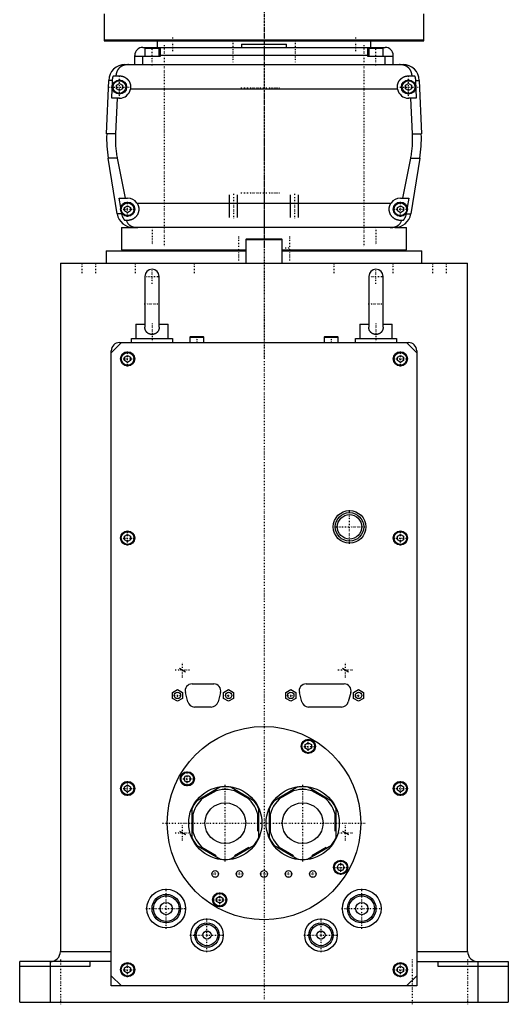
# Model space of a CAD drawing. Extents: x -120 to 120, y -1 to 1168.
# Tile 1 of 2: x -120 to 120, y -1 to 483. Entities that reach past the tile are written whole.
import ezdxf

# ---------------------------------------------------------------- set-up
doc = ezdxf.new("R2010")
doc.units = 0
doc.linetypes.add('CENTER', pattern=[1.5, 0.45, -0.5, 0.05, -0.5])
for name, color, linetype in [('AM_0', 7, 'CONTINUOUS'), ('AM_10', 7, 'CONTINUOUS'), ('AM_7', 7, 'CENTER')]:
    doc.layers.add(name, color=color, linetype=linetype)

msp = doc.modelspace()

# ---------------------------------------------------------------- linework, layer by layer
at = {"layer": 'AM_0', "color": 7, "linetype": 'CONTINUOUS'}
for p, q in [((-78.5, 485.5), (-78.5, 472.2)), ((78.5, 472.2), (78.5, 485.5)), ((-78.5, 472.7), (78.5, 472.7)), ((-78.5, 472.2), (78.5, 472.2)), ((-52.5, 472.2), (-52.5, 469)), ((-11, 470.5), (-11, 469)), ((-11, 470.5), (11, 470.5)), ((11, 469), (11, 470.5)), ((52.5, 469), (52.5, 472.2)), ((-63.5, 460.5), (-63.5, 465)), ((-51, 464.5), (-63.5, 464.5)), ((-59.5, 469), (59.5, 469)), ((-59.5, 460.5), (-59.5, 464.5)), ((-58.5, 468.5), (-58.5, 464.5)), ((-51.5, 468.5), (-58.5, 468.5)), ((-55, 469), (-55, 468.5)), ((-51.5, 464.5), (-51.5, 468.5)), ((-51, 469), (-51, 464.5)), ((51, 465), (-51, 465)), ((51, 464.5), (51, 469)), ((63.5, 464.5), (51, 464.5)), ((51.5, 468.5), (51.5, 464.5)), ((58.5, 468.5), (51.5, 468.5)), ((55, 469), (55, 468.5)), ((58.5, 464.5), (58.5, 468.5)), ((59.5, 460.5), (59.5, 464.5)), ((63.5, 460.5), (63.5, 465)), ((-68.3, 460.5), (68.3, 460.5)), ((-73.97, 455), (-71, 455)), ((71, 455), (73.97, 455)), ((-77.28, 426.46), (-76.29, 452.8)), ((-74.4, 452.8), (-76.29, 452.8)), ((-74.75, 444), (-74.4, 452.8)), ((-72.5, 450.37), (-71, 451.23)), ((-72.5, 448.63), (-72.5, 450.37)), ((-71, 451.23), (-69.5, 450.37)), ((-69.5, 450.37), (-69.5, 448.63)), ((69.5, 450.37), (71, 451.23)), ((69.5, 448.63), (69.5, 450.37)), ((71, 451.23), (72.5, 450.37)), ((72.5, 450.37), (72.5, 448.63)), ((74.4, 452.8), (76.29, 452.8)), ((74.4, 452.8), (74.75, 444)), ((76.29, 452.8), (77.28, 426.46)), ((-71, 447.77), (-72.5, 448.63)), ((-69.5, 448.63), (-71, 447.77)), ((65.59, 448.5), (-65.59, 448.5)), ((71, 447.77), (69.5, 448.63)), ((72.5, 448.63), (71, 447.77)), ((-71, 444), (-74.75, 444)), ((-72.2, 444), (-72.97, 426.46)), ((74.75, 444), (71, 444)), ((72.97, 426.46), (72.2, 444)), ((-72.97, 426.46), (-77.28, 426.46)), ((72.97, 426.46), (77.28, 426.46)), ((-72.1, 387.22), (-76.54, 414.6)), ((-72.1, 414.6), (-76.54, 414.6)), ((-72.1, 414.6), (-68.19, 395)), ((68.19, 395), (72.1, 414.6)), ((72.1, 414.6), (76.54, 414.6)), ((76.54, 414.6), (72.1, 387.22)), ((-70.39, 390.38), (-71.21, 395)), ((-71.21, 395), (-67, 395)), ((-62.39, 392.5), (62.39, 392.5)), ((67, 395), (71.21, 395)), ((71.21, 395), (70.39, 390.38)), ((-69.82, 387.22), (-72.1, 387.22)), ((-69.82, 387.22), (-69.87, 387.5)), ((-68.5, 390.37), (-67, 391.23)), ((-68.5, 388.63), (-68.5, 390.37)), ((-67, 387.77), (-68.5, 388.63)), ((-67, 391.23), (-65.5, 390.37)), ((-65.5, 388.63), (-67, 387.77)), ((-65.5, 390.37), (-65.5, 388.63)), ((65.5, 390.37), (67, 391.23)), ((65.5, 388.63), (65.5, 390.37)), ((67, 387.77), (65.5, 388.63)), ((67, 391.23), (68.5, 390.37)), ((68.5, 388.63), (67, 387.77)), ((68.5, 390.37), (68.5, 388.63)), ((69.87, 387.5), (69.82, 387.22)), ((69.82, 387.22), (72.1, 387.22)), ((-67, 384), (-68.39, 384)), ((68.39, 384), (67, 384)), ((-70, 380.5), (-70, 369.5)), ((-70, 380.5), (-61.92, 380.5)), ((64.2, 380.5), (-64.2, 380.5)), ((64.2, 380.5), (70, 380.5)), ((70, 369.5), (70, 380.5)), ((-8.6, 375), (-9, 374.6)), ((-9, 374.6), (-9, 363)), ((-9, 374.6), (9, 374.6)), ((-8.6, 375), (8.6, 375)), ((9, 374.6), (8.6, 375)), ((9, 363), (9, 374.6)), ((-77.5, 369), (-77.5, 363)), ((-77.5, 369), (-9.01, 369)), ((-70, 369.5), (-9.01, 369.5)), ((-55, 369.5), (-55, 369)), ((9.01, 369.5), (70, 369.5)), ((9.01, 369), (77.5, 369)), ((55, 369), (55, 369.5)), ((77.5, 363), (77.5, 369)), ((-100, 363), (-100, 25)), ((-100, 363), (100, 363)), ((100, 25), (100, 363)), ((-58.5, 356.5), (-58.5, 331.58)), ((-51.5, 331.58), (-51.5, 356.5)), ((51.5, 356.5), (51.5, 331.58)), ((58.5, 331.58), (58.5, 356.5)), ((-63, 333), (-63, 326)), ((-63, 333), (-58.5, 333)), ((-51.5, 333), (-47, 333)), ((-47, 326), (-47, 333)), ((47, 333), (47, 326)), ((47, 333), (51.5, 333)), ((58.5, 333), (63, 333)), ((63, 326), (63, 333)), ((-65, 324), (-65, 326)), ((-65, 326), (-45, 326)), ((-45, 326), (-45, 324)), ((-36.1, 327), (-36.5, 326.6)), ((-36.5, 326.6), (-36.5, 324)), ((-36.5, 326.6), (-29.5, 326.6)), ((-36.1, 327), (-29.9, 327)), ((-29.5, 326.6), (-29.9, 327)), ((-29.5, 324), (-29.5, 326.6)), ((29.9, 327), (29.5, 326.6)), ((29.5, 326.6), (29.5, 324)), ((29.5, 326.6), (36.5, 326.6)), ((29.9, 327), (36.1, 327)), ((36.5, 326.6), (36.1, 327)), ((36.5, 324), (36.5, 326.6)), ((45, 324), (45, 326)), ((45, 326), (65, 326)), ((65, 326), (65, 324)), ((-70, 324), (-75, 319)), ((-75, 8), (-75, 320)), ((-71, 324), (71, 324)), ((75, 319), (70, 324)), ((75, 320), (75, 8)), ((-68.5, 316.87), (-67, 317.73)), ((-68.5, 315.13), (-68.5, 316.87)), ((-67, 314.27), (-68.5, 315.13)), ((-67, 317.73), (-65.5, 316.87)), ((-65.5, 315.13), (-67, 314.27)), ((-65.5, 316.87), (-65.5, 315.13)), ((65.5, 316.87), (67, 317.73)), ((65.5, 315.13), (65.5, 316.87)), ((67, 314.27), (65.5, 315.13)), ((67, 317.73), (68.5, 316.87)), ((68.5, 315.13), (67, 314.27)), ((68.5, 316.87), (68.5, 315.13)), ((-68.5, 228.87), (-67, 229.73)), ((-68.5, 227.13), (-68.5, 228.87)), ((-67, 229.73), (-65.5, 228.87)), ((-65.5, 228.87), (-65.5, 227.13)), ((65.5, 228.87), (67, 229.73)), ((65.5, 227.13), (65.5, 228.87)), ((67, 229.73), (68.5, 228.87)), ((68.5, 228.87), (68.5, 227.13)), ((-67, 226.27), (-68.5, 227.13)), ((-65.5, 227.13), (-67, 226.27)), ((67, 226.27), (65.5, 227.13)), ((68.5, 227.13), (67, 226.27)), ((-35.34, 156.4), (-24.66, 156.4)), ((20.66, 156.4), (39.34, 156.4)), ((-45, 152.14), (-42.5, 153.59)), ((-45, 149.26), (-45, 152.14)), ((-42.5, 153.59), (-40, 152.14)), ((-40, 152.14), (-40, 149.26)), ((-37.42, 147.53), (-38.63, 152.13)), ((-21.37, 152.13), (-22.58, 147.53)), ((-19.9, 152.14), (-17.4, 153.59)), ((-19.9, 149.26), (-19.9, 152.14)), ((-17.4, 153.59), (-14.9, 152.14)), ((-14.9, 152.14), (-14.9, 149.26)), ((10.65, 152.14), (13.15, 153.59)), ((10.65, 149.26), (10.65, 152.14)), ((13.15, 153.59), (15.65, 152.14)), ((15.65, 152.14), (15.65, 149.26)), ((18.58, 147.53), (17.37, 152.13)), ((42.63, 152.13), (41.42, 147.53)), ((43.95, 152.14), (46.45, 153.59)), ((43.95, 149.26), (43.95, 152.14)), ((46.45, 153.59), (48.95, 152.14)), ((48.95, 152.14), (48.95, 149.26)), ((-42.5, 147.81), (-45, 149.26)), ((-40, 149.26), (-42.5, 147.81)), ((-17.4, 147.81), (-19.9, 149.26)), ((-14.9, 149.26), (-17.4, 147.81)), ((13.15, 147.81), (10.65, 149.26)), ((15.65, 149.26), (13.15, 147.81)), ((46.45, 147.81), (43.95, 149.26)), ((48.95, 149.26), (46.45, 147.81)), ((-25.87, 145), (-34.13, 145)), ((38.13, 145), (21.87, 145)), ((20.25, 126.54), (21.75, 127.4)), ((20.25, 124.81), (20.25, 126.54)), ((21.75, 127.4), (23.25, 126.54)), ((23.25, 126.54), (23.25, 124.81)), ((21.75, 123.94), (20.25, 124.81)), ((23.25, 124.81), (21.75, 123.94)), ((-39.4, 109.75), (-38.54, 111.25)), ((-38.54, 111.25), (-36.81, 111.25)), ((-36.81, 111.25), (-35.94, 109.75)), ((-68.5, 105.87), (-67, 106.73)), ((-67, 106.73), (-65.5, 105.87)), ((-38.54, 108.25), (-39.4, 109.75)), ((-36.81, 108.25), (-38.54, 108.25)), ((-35.94, 109.75), (-36.81, 108.25)), ((65.5, 105.87), (67, 106.73)), ((67, 106.73), (68.5, 105.87)), ((-68.5, 104.13), (-68.5, 105.87)), ((-67, 103.27), (-68.5, 104.13)), ((-65.5, 104.13), (-67, 103.27)), ((-65.5, 105.87), (-65.5, 104.13)), ((-21.3, 105.73), (-33.2, 98.85)), ((-23.51, 103.87), (-30.49, 99.84)), ((-4.8, 98.85), (-16.7, 105.73)), ((-7.51, 99.84), (-14.49, 103.87)), ((16.7, 105.73), (4.8, 98.85)), ((14.49, 103.87), (7.51, 99.84)), ((33.2, 98.85), (21.3, 105.73)), ((30.49, 99.84), (23.51, 103.87)), ((65.5, 104.13), (65.5, 105.87)), ((67, 103.27), (65.5, 104.13)), ((68.5, 104.13), (67, 103.27)), ((68.5, 105.87), (68.5, 104.13)), ((-35.5, 94.88), (-35.5, 81.12)), ((-35, 92.03), (-35, 83.97)), ((-3, 83.97), (-3, 92.03)), ((-2.5, 81.12), (-2.5, 94.88)), ((2.5, 94.88), (2.5, 81.12)), ((3, 92.03), (3, 83.97)), ((35, 83.97), (35, 92.03)), ((35.5, 81.12), (35.5, 94.88)), ((-33.2, 77.15), (-21.3, 70.27)), ((-30.49, 76.16), (-23.51, 72.13)), ((-16.7, 70.27), (-4.8, 77.15)), ((-14.49, 72.13), (-7.51, 76.16)), ((4.8, 77.15), (16.7, 70.27)), ((7.51, 76.16), (14.49, 72.13)), ((21.3, 70.27), (33.2, 77.15)), ((23.51, 72.13), (30.49, 76.16)), ((35.94, 66.25), (36.81, 67.75)), ((36.81, 67.75), (38.54, 67.75)), ((38.54, 67.75), (39.4, 66.25)), ((36.81, 64.75), (35.94, 66.25)), ((38.54, 64.75), (36.81, 64.75)), ((39.4, 66.25), (38.54, 64.75)), ((-23.25, 51.19), (-21.75, 52.06)), ((-23.25, 49.46), (-23.25, 51.19)), ((-21.75, 48.6), (-23.25, 49.46)), ((-21.75, 52.06), (-20.25, 51.19)), ((-20.25, 49.46), (-21.75, 48.6)), ((-20.25, 51.19), (-20.25, 49.46)), ((-100, 25), (-75, 25)), ((75, 25), (100, 25)), ((-120, 0), (-120, 20)), ((-75, 20), (-120, 20)), ((-105, 20), (-105, 0)), ((-85.5, 20), (-85.5, 17.5)), ((75, 20), (120, 20)), ((85.5, 17.5), (85.5, 20)), ((105, 20), (105, 0)), ((120, 20), (120, 0)), ((-85.5, 17.5), (-120, 17.5)), ((-68.5, 16.87), (-67, 17.73)), ((-68.5, 15.13), (-68.5, 16.87)), ((-67, 14.27), (-68.5, 15.13)), ((-67, 17.73), (-65.5, 16.87)), ((-65.5, 15.13), (-67, 14.27)), ((-65.5, 16.87), (-65.5, 15.13)), ((65.5, 16.87), (67, 17.73)), ((65.5, 15.13), (65.5, 16.87)), ((67, 14.27), (65.5, 15.13)), ((67, 17.73), (68.5, 16.87)), ((68.5, 15.13), (67, 14.27)), ((68.5, 16.87), (68.5, 15.13)), ((120, 17.5), (85.5, 17.5)), ((-75, 13), (-70, 8)), ((70, 8), (75, 13)), ((75, 8), (-75, 8)), ((-120, 0), (120, 0))]:
    msp.add_line(p, q, dxfattribs=at)
for points in [[(-66.56, 460.5, 0), (-66.61, 460.5, 0), (-66.7, 460.5, 0), (-66.8, 460.5, 0), (-66.84, 460.5, 0), (-66.89, 460.49, 0), (-66.98, 460.49, 0), (-67.08, 460.49, 0), (-67.17, 460.48, 0), (-67.26, 460.47, 0), (-67.35, 460.47, 0), (-67.4, 460.46, 0), (-67.45, 460.46, 0), (-67.54, 460.45, 0), (-67.63, 460.44, 0), (-67.72, 460.42, 0), (-67.82, 460.41, 0), (-67.91, 460.4, 0), (-67.95, 460.39, 0), (-68, 460.38, 0), (-68.09, 460.37, 0), (-68.18, 460.35, 0), (-68.23, 460.34, 0), (-68.27, 460.33, 0), (-68.36, 460.31, 0), (-68.45, 460.29, 0), (-68.49, 460.28, 0), (-68.53, 460.27, 0), (-68.62, 460.24, 0), (-68.71, 460.22, 0), (-68.79, 460.2, 0), (-68.88, 460.17, 0), (-68.96, 460.14, 0), (-69, 460.13, 0), (-69.04, 460.11, 0), (-69.13, 460.08, 0), (-69.21, 460.05, 0), (-69.29, 460.02, 0), (-69.37, 459.99, 0), (-69.45, 459.96, 0), (-69.49, 459.94, 0), (-69.53, 459.92, 0), (-69.6, 459.89, 0), (-69.68, 459.85, 0), (-69.76, 459.81, 0), (-69.83, 459.77, 0), (-69.91, 459.74, 0), (-69.94, 459.72, 0), (-69.98, 459.69, 0), (-70.05, 459.65, 0), (-70.12, 459.61, 0), (-70.19, 459.57, 0), (-70.26, 459.52, 0), (-70.33, 459.48, 0), (-70.37, 459.46, 0), (-70.4, 459.43, 0), (-70.47, 459.39, 0), (-70.53, 459.34, 0), (-70.6, 459.29, 0), (-70.66, 459.24, 0), (-70.72, 459.19, 0), (-70.75, 459.17, 0), (-70.78, 459.14, 0), (-70.84, 459.09, 0), (-70.9, 459.04, 0), (-70.93, 459.01, 0), (-70.96, 458.98, 0), (-71.02, 458.93, 0), (-71.08, 458.87, 0), (-71.1, 458.85, 0), (-71.13, 458.82, 0), (-71.19, 458.76, 0), (-71.24, 458.71, 0), (-71.29, 458.65, 0), (-71.34, 458.59, 0), (-71.4, 458.53, 0), (-71.42, 458.5, 0), (-71.45, 458.47, 0), (-71.5, 458.41, 0), (-71.54, 458.35, 0), (-71.59, 458.28, 0), (-71.64, 458.22, 0), (-71.68, 458.16, 0), (-71.71, 458.12, 0), (-71.73, 458.09, 0), (-71.77, 458.02, 0), (-71.82, 457.96, 0), (-71.86, 457.89, 0), (-71.9, 457.82, 0), (-71.94, 457.75, 0), (-71.96, 457.72, 0), (-71.98, 457.68, 0), (-72.02, 457.61, 0), (-72.06, 457.54, 0), (-72.1, 457.46, 0), (-72.13, 457.39, 0), (-72.17, 457.32, 0), (-72.18, 457.28, 0), (-72.2, 457.24, 0), (-72.24, 457.16, 0), (-72.27, 457.09, 0), (-72.3, 457.01, 0), (-72.33, 456.93, 0), (-72.36, 456.85, 0), (-72.37, 456.81, 0), (-72.39, 456.77, 0), (-72.42, 456.69, 0), (-72.44, 456.61, 0), (-72.46, 456.57, 0), (-72.47, 456.52, 0), (-72.49, 456.44, 0), (-72.52, 456.36, 0), (-72.53, 456.32, 0), (-72.54, 456.27, 0), (-72.56, 456.19, 0), (-72.58, 456.1, 0), (-72.6, 456.02, 0), (-72.62, 455.93, 0), (-72.63, 455.84, 0), (-72.64, 455.8, 0), (-72.65, 455.76, 0), (-72.66, 455.67, 0), (-72.68, 455.58, 0), (-72.72, 455.27, 0), (-72.74, 455, 0)], [(72.74, 455, 0), (72.74, 455.05, 0), (72.73, 455.14, 0), (72.72, 455.23, 0), (72.72, 455.27, 0), (72.71, 455.32, 0), (72.7, 455.41, 0), (72.69, 455.5, 0), (72.68, 455.59, 0), (72.66, 455.68, 0), (72.65, 455.76, 0), (72.64, 455.81, 0), (72.63, 455.85, 0), (72.61, 455.94, 0), (72.6, 456.03, 0), (72.58, 456.11, 0), (72.56, 456.2, 0), (72.54, 456.28, 0), (72.52, 456.33, 0), (72.51, 456.37, 0), (72.49, 456.45, 0), (72.46, 456.53, 0), (72.45, 456.58, 0), (72.44, 456.62, 0), (72.41, 456.7, 0), (72.39, 456.78, 0), (72.37, 456.82, 0), (72.36, 456.86, 0), (72.33, 456.94, 0), (72.3, 457.01, 0), (72.27, 457.09, 0), (72.23, 457.17, 0), (72.2, 457.24, 0), (72.18, 457.28, 0), (72.17, 457.32, 0), (72.13, 457.39, 0), (72.1, 457.46, 0), (72.06, 457.54, 0), (72.02, 457.61, 0), (71.98, 457.68, 0), (71.96, 457.71, 0), (71.94, 457.75, 0), (71.9, 457.82, 0), (71.86, 457.89, 0), (71.82, 457.95, 0), (71.78, 458.02, 0), (71.73, 458.08, 0), (71.71, 458.12, 0), (71.69, 458.15, 0), (71.64, 458.21, 0), (71.6, 458.28, 0), (71.55, 458.34, 0), (71.5, 458.4, 0), (71.45, 458.46, 0), (71.43, 458.49, 0), (71.4, 458.52, 0), (71.35, 458.58, 0), (71.3, 458.64, 0), (71.25, 458.7, 0), (71.19, 458.75, 0), (71.14, 458.81, 0), (71.11, 458.84, 0), (71.08, 458.87, 0), (71.03, 458.92, 0), (70.97, 458.98, 0), (70.94, 459, 0), (70.91, 459.03, 0), (70.85, 459.08, 0), (70.79, 459.13, 0), (70.76, 459.16, 0), (70.73, 459.18, 0), (70.67, 459.23, 0), (70.6, 459.28, 0), (70.54, 459.33, 0), (70.47, 459.38, 0), (70.41, 459.43, 0), (70.37, 459.45, 0), (70.34, 459.47, 0), (70.27, 459.52, 0), (70.2, 459.56, 0), (70.13, 459.61, 0), (70.06, 459.65, 0), (69.99, 459.69, 0), (69.95, 459.71, 0), (69.91, 459.73, 0), (69.84, 459.77, 0), (69.76, 459.81, 0), (69.69, 459.85, 0), (69.61, 459.88, 0), (69.53, 459.92, 0), (69.5, 459.94, 0), (69.46, 459.95, 0), (69.38, 459.99, 0), (69.3, 460.02, 0), (69.22, 460.05, 0), (69.13, 460.08, 0), (69.05, 460.11, 0), (69.01, 460.13, 0), (68.97, 460.14, 0), (68.89, 460.17, 0), (68.8, 460.19, 0), (68.72, 460.22, 0), (68.63, 460.24, 0), (68.54, 460.27, 0), (68.5, 460.28, 0), (68.46, 460.29, 0), (68.37, 460.31, 0), (68.28, 460.33, 0), (68.23, 460.34, 0), (68.19, 460.35, 0), (68.1, 460.36, 0), (68.01, 460.38, 0), (67.96, 460.39, 0), (67.91, 460.4, 0), (67.82, 460.41, 0), (67.73, 460.42, 0), (67.64, 460.44, 0), (67.55, 460.45, 0), (67.45, 460.46, 0), (67.41, 460.46, 0), (67.36, 460.47, 0), (67.27, 460.47, 0), (67.17, 460.48, 0), (67.08, 460.49, 0), (66.99, 460.49, 0), (66.89, 460.49, 0), (66.85, 460.5, 0), (66.8, 460.5, 0), (66.7, 460.5, 0), (66.61, 460.5, 0), (66.56, 460.5, 0)], [(-74.4, 452.8, 0), (-74.39, 452.86, 0), (-74.39, 452.98, 0), (-74.38, 453.1, 0), (-74.37, 453.16, 0), (-74.37, 453.23, 0), (-74.35, 453.35, 0), (-74.34, 453.47, 0), (-74.32, 453.6, 0), (-74.3, 453.72, 0), (-74.28, 453.85, 0), (-74.27, 453.91, 0), (-74.26, 453.97, 0), (-74.23, 454.1, 0), (-74.2, 454.22, 0), (-74.17, 454.34, 0), (-74.14, 454.47, 0), (-74.1, 454.59, 0), (-74.09, 454.65, 0), (-74.07, 454.71, 0), (-74.03, 454.83, 0), (-73.99, 454.94, 0), (-73.97, 455, 0)], [(-71, 455, 0), (-70.96, 455, 0), (-70.87, 455, 0), (-70.78, 455, 0), (-70.73, 454.99, 0), (-70.69, 454.99, 0), (-70.6, 454.99, 0), (-70.51, 454.98, 0), (-70.42, 454.97, 0), (-70.33, 454.96, 0), (-70.24, 454.95, 0), (-70.19, 454.94, 0), (-70.15, 454.93, 0), (-70.06, 454.92, 0), (-69.97, 454.9, 0), (-69.88, 454.88, 0), (-69.79, 454.86, 0), (-69.7, 454.84, 0), (-69.65, 454.83, 0), (-69.61, 454.82, 0), (-69.52, 454.8, 0), (-69.43, 454.77, 0), (-69.38, 454.76, 0), (-69.34, 454.74, 0), (-69.25, 454.72, 0), (-69.17, 454.69, 0), (-69.12, 454.67, 0), (-69.08, 454.65, 0), (-68.99, 454.62, 0), (-68.91, 454.59, 0), (-68.82, 454.55, 0), (-68.74, 454.51, 0), (-68.66, 454.48, 0), (-68.61, 454.46, 0), (-68.57, 454.44, 0), (-68.49, 454.39, 0), (-68.41, 454.35, 0), (-68.33, 454.31, 0), (-68.25, 454.26, 0), (-68.17, 454.22, 0), (-68.14, 454.2, 0), (-68.1, 454.17, 0), (-68.02, 454.12, 0), (-67.95, 454.07, 0), (-67.87, 454.02, 0), (-67.8, 453.97, 0), (-67.73, 453.92, 0), (-67.69, 453.89, 0), (-67.66, 453.87, 0), (-67.59, 453.81, 0), (-67.52, 453.76, 0), (-67.45, 453.7, 0), (-67.39, 453.65, 0), (-67.32, 453.59, 0), (-67.29, 453.56, 0), (-67.26, 453.53, 0), (-67.2, 453.47, 0), (-67.14, 453.41, 0), (-67.08, 453.35, 0), (-67.02, 453.29, 0), (-66.96, 453.23, 0), (-66.93, 453.2, 0), (-66.9, 453.17, 0), (-66.84, 453.1, 0), (-66.79, 453.04, 0), (-66.76, 453, 0), (-66.73, 452.97, 0), (-66.68, 452.9, 0), (-66.62, 452.83, 0), (-66.6, 452.8, 0), (-66.57, 452.76, 0), (-66.52, 452.69, 0), (-66.47, 452.62, 0), (-66.42, 452.55, 0), (-66.37, 452.47, 0), (-66.32, 452.4, 0), (-66.3, 452.36, 0), (-66.28, 452.32, 0), (-66.23, 452.24, 0), (-66.19, 452.17, 0), (-66.15, 452.09, 0), (-66.11, 452.01, 0), (-66.06, 451.93, 0), (-66.05, 451.89, 0), (-66.03, 451.85, 0), (-65.99, 451.77, 0), (-65.95, 451.68, 0), (-65.92, 451.6, 0), (-65.88, 451.52, 0), (-65.85, 451.43, 0), (-65.84, 451.39, 0), (-65.82, 451.35, 0), (-65.79, 451.26, 0), (-65.76, 451.18, 0), (-65.74, 451.09, 0), (-65.71, 451.01, 0), (-65.69, 450.92, 0), (-65.68, 450.88, 0), (-65.66, 450.83, 0), (-65.64, 450.75, 0), (-65.62, 450.66, 0), (-65.61, 450.57, 0), (-65.59, 450.48, 0), (-65.57, 450.4, 0), (-65.57, 450.35, 0), (-65.56, 450.31, 0), (-65.55, 450.22, 0), (-65.54, 450.13, 0), (-65.53, 450.09, 0), (-65.53, 450.04, 0), (-65.52, 449.96, 0), (-65.51, 449.87, 0), (-65.51, 449.82, 0), (-65.51, 449.78, 0), (-65.5, 449.69, 0), (-65.5, 449.61, 0), (-65.5, 449.52, 0), (-65.5, 449.43, 0), (-65.5, 449.35, 0), (-65.5, 449.3, 0), (-65.51, 449.26, 0), (-65.51, 449.17, 0), (-65.52, 449.08, 0), (-65.52, 448.99, 0), (-65.53, 448.9, 0), (-65.54, 448.81, 0), (-65.55, 448.77, 0), (-65.55, 448.72, 0), (-65.57, 448.63, 0), (-65.58, 448.54, 0), (-65.59, 448.5, 0)], [(65.59, 448.5, 0), (65.58, 448.54, 0), (65.57, 448.63, 0), (65.55, 448.72, 0), (65.55, 448.77, 0), (65.54, 448.81, 0), (65.53, 448.9, 0), (65.52, 448.99, 0), (65.52, 449.08, 0), (65.51, 449.17, 0), (65.51, 449.26, 0), (65.5, 449.3, 0), (65.5, 449.35, 0), (65.5, 449.43, 0), (65.5, 449.52, 0), (65.5, 449.61, 0), (65.5, 449.69, 0), (65.51, 449.78, 0), (65.51, 449.82, 0), (65.51, 449.87, 0), (65.52, 449.96, 0), (65.53, 450.04, 0), (65.53, 450.09, 0), (65.54, 450.13, 0), (65.55, 450.22, 0), (65.56, 450.31, 0), (65.57, 450.35, 0), (65.57, 450.4, 0), (65.59, 450.48, 0), (65.61, 450.57, 0), (65.62, 450.66, 0), (65.64, 450.75, 0), (65.66, 450.83, 0), (65.68, 450.88, 0), (65.69, 450.92, 0), (65.71, 451.01, 0), (65.74, 451.09, 0), (65.76, 451.18, 0), (65.79, 451.26, 0), (65.82, 451.35, 0), (65.84, 451.39, 0), (65.85, 451.43, 0), (65.88, 451.52, 0), (65.92, 451.6, 0), (65.95, 451.68, 0), (65.99, 451.77, 0), (66.03, 451.85, 0), (66.05, 451.89, 0), (66.06, 451.93, 0), (66.11, 452.01, 0), (66.15, 452.09, 0), (66.19, 452.17, 0), (66.23, 452.24, 0), (66.28, 452.32, 0), (66.3, 452.36, 0), (66.32, 452.4, 0), (66.37, 452.47, 0), (66.42, 452.55, 0), (66.47, 452.62, 0), (66.52, 452.69, 0), (66.57, 452.76, 0), (66.6, 452.8, 0), (66.62, 452.83, 0), (66.68, 452.9, 0), (66.73, 452.97, 0), (66.76, 453, 0), (66.79, 453.04, 0), (66.84, 453.1, 0), (66.9, 453.17, 0), (66.93, 453.2, 0), (66.96, 453.23, 0), (67.02, 453.29, 0), (67.08, 453.35, 0), (67.14, 453.41, 0), (67.2, 453.47, 0), (67.26, 453.53, 0), (67.29, 453.56, 0), (67.32, 453.59, 0), (67.39, 453.65, 0), (67.45, 453.7, 0), (67.52, 453.76, 0), (67.59, 453.81, 0), (67.66, 453.87, 0), (67.69, 453.89, 0), (67.73, 453.92, 0), (67.8, 453.97, 0), (67.87, 454.02, 0), (67.95, 454.07, 0), (68.02, 454.12, 0), (68.1, 454.17, 0), (68.14, 454.2, 0), (68.17, 454.22, 0), (68.25, 454.26, 0), (68.33, 454.31, 0), (68.41, 454.35, 0), (68.49, 454.39, 0), (68.57, 454.44, 0), (68.61, 454.46, 0), (68.66, 454.48, 0), (68.74, 454.51, 0), (68.82, 454.55, 0), (68.91, 454.59, 0), (68.99, 454.62, 0), (69.08, 454.65, 0), (69.12, 454.67, 0), (69.17, 454.69, 0), (69.25, 454.72, 0), (69.34, 454.74, 0), (69.38, 454.76, 0), (69.43, 454.77, 0), (69.52, 454.8, 0), (69.61, 454.82, 0), (69.65, 454.83, 0), (69.7, 454.84, 0), (69.79, 454.86, 0), (69.88, 454.88, 0), (69.97, 454.9, 0), (70.06, 454.92, 0), (70.15, 454.93, 0), (70.19, 454.94, 0), (70.24, 454.95, 0), (70.33, 454.96, 0), (70.42, 454.97, 0), (70.51, 454.98, 0), (70.6, 454.99, 0), (70.69, 454.99, 0), (70.73, 454.99, 0), (70.78, 455, 0), (70.87, 455, 0), (70.96, 455, 0), (71, 455, 0)], [(73.97, 455, 0), (73.99, 454.94, 0), (74.03, 454.83, 0), (74.07, 454.71, 0), (74.09, 454.65, 0), (74.1, 454.59, 0), (74.14, 454.47, 0), (74.17, 454.34, 0), (74.2, 454.22, 0), (74.23, 454.1, 0), (74.26, 453.97, 0), (74.27, 453.91, 0), (74.28, 453.85, 0), (74.3, 453.72, 0), (74.32, 453.6, 0), (74.34, 453.47, 0), (74.35, 453.35, 0), (74.37, 453.23, 0), (74.37, 453.16, 0), (74.38, 453.1, 0), (74.39, 452.98, 0), (74.39, 452.86, 0), (74.4, 452.8, 0)], [(-72.97, 426.46, 0), (-72.99, 426.13, 0), (-73.01, 425.49, 0), (-73.02, 424.84, 0), (-73.02, 424.53, 0), (-73.02, 424.21, 0), (-73.02, 423.57, 0), (-73, 422.93, 0), (-72.98, 422.28, 0), (-72.96, 421.63, 0), (-72.92, 420.97, 0), (-72.9, 420.64, 0), (-72.87, 420.31, 0), (-72.82, 419.65, 0), (-72.75, 418.98, 0), (-72.68, 418.31, 0), (-72.59, 417.64, 0), (-72.5, 416.96, 0), (-72.45, 416.62, 0), (-72.4, 416.29, 0), (-72.29, 415.61, 0), (-72.17, 414.94, 0), (-72.1, 414.6, 0)], [(72.1, 414.6, 0), (72.17, 414.94, 0), (72.29, 415.61, 0), (72.4, 416.29, 0), (72.45, 416.62, 0), (72.5, 416.96, 0), (72.59, 417.64, 0), (72.68, 418.31, 0), (72.75, 418.98, 0), (72.82, 419.65, 0), (72.87, 420.31, 0), (72.9, 420.64, 0), (72.92, 420.97, 0), (72.96, 421.63, 0), (72.98, 422.28, 0), (73, 422.93, 0), (73.02, 423.57, 0), (73.02, 424.21, 0), (73.02, 424.53, 0), (73.02, 424.84, 0), (73.01, 425.49, 0), (72.99, 426.13, 0), (72.97, 426.46, 0)], [(-62.39, 392.5, 0), (-62.36, 392.45, 0), (-62.3, 392.35, 0), (-62.24, 392.26, 0), (-62.21, 392.21, 0), (-62.18, 392.16, 0), (-62.13, 392.05, 0), (-62.08, 391.95, 0), (-62.03, 391.85, 0), (-61.98, 391.74, 0), (-61.93, 391.64, 0), (-61.91, 391.59, 0), (-61.89, 391.53, 0), (-61.85, 391.43, 0), (-61.81, 391.32, 0), (-61.77, 391.21, 0), (-61.74, 391.1, 0), (-61.71, 390.99, 0), (-61.69, 390.94, 0), (-61.68, 390.88, 0), (-61.65, 390.77, 0), (-61.62, 390.66, 0), (-61.61, 390.61, 0), (-61.6, 390.55, 0), (-61.58, 390.44, 0), (-61.56, 390.34, 0), (-61.56, 390.28, 0), (-61.55, 390.23, 0), (-61.53, 390.12, 0), (-61.52, 390.01, 0), (-61.51, 389.9, 0), (-61.51, 389.79, 0), (-61.5, 389.69, 0), (-61.5, 389.63, 0), (-61.5, 389.58, 0), (-61.5, 389.48, 0), (-61.5, 389.37, 0), (-61.5, 389.27, 0), (-61.51, 389.16, 0), (-61.52, 389.05, 0), (-61.52, 389, 0), (-61.53, 388.95, 0), (-61.54, 388.84, 0), (-61.55, 388.74, 0), (-61.57, 388.63, 0), (-61.59, 388.53, 0), (-61.61, 388.42, 0), (-61.62, 388.37, 0), (-61.63, 388.31, 0), (-61.65, 388.21, 0), (-61.68, 388.1, 0), (-61.71, 388, 0), (-61.74, 387.9, 0), (-61.77, 387.79, 0), (-61.79, 387.74, 0), (-61.81, 387.69, 0), (-61.84, 387.59, 0), (-61.88, 387.49, 0), (-61.92, 387.39, 0), (-61.96, 387.29, 0), (-62.01, 387.19, 0), (-62.03, 387.14, 0), (-62.05, 387.1, 0), (-62.1, 387, 0), (-62.15, 386.9, 0), (-62.18, 386.86, 0), (-62.2, 386.81, 0), (-62.26, 386.72, 0), (-62.31, 386.63, 0), (-62.34, 386.58, 0), (-62.37, 386.54, 0), (-62.43, 386.45, 0), (-62.49, 386.36, 0), (-62.55, 386.27, 0), (-62.61, 386.19, 0), (-62.67, 386.1, 0), (-62.71, 386.06, 0), (-62.74, 386.02, 0), (-62.81, 385.94, 0), (-62.87, 385.86, 0), (-62.94, 385.79, 0), (-63.01, 385.71, 0), (-63.09, 385.64, 0), (-63.12, 385.6, 0), (-63.16, 385.56, 0), (-63.23, 385.49, 0), (-63.31, 385.42, 0), (-63.38, 385.36, 0), (-63.46, 385.29, 0), (-63.55, 385.22, 0), (-63.59, 385.19, 0), (-63.63, 385.15, 0), (-63.71, 385.09, 0), (-63.8, 385.03, 0), (-63.89, 384.96, 0), (-63.98, 384.9, 0), (-64.07, 384.85, 0), (-64.12, 384.82, 0), (-64.16, 384.79, 0), (-64.26, 384.73, 0), (-64.36, 384.68, 0), (-64.45, 384.63, 0), (-64.55, 384.57, 0), (-64.65, 384.53, 0), (-64.7, 384.5, 0), (-64.76, 384.48, 0), (-64.86, 384.43, 0), (-64.96, 384.39, 0), (-65.02, 384.37, 0), (-65.07, 384.35, 0), (-65.17, 384.31, 0), (-65.28, 384.28, 0), (-65.34, 384.26, 0), (-65.39, 384.24, 0), (-65.5, 384.21, 0), (-65.61, 384.18, 0), (-65.72, 384.15, 0), (-65.83, 384.13, 0), (-65.94, 384.1, 0), (-66, 384.09, 0), (-66.05, 384.08, 0), (-66.16, 384.06, 0), (-66.27, 384.05, 0), (-66.39, 384.03, 0), (-66.5, 384.02, 0), (-66.61, 384.01, 0), (-66.67, 384.01, 0), (-66.72, 384.01, 0), (-66.83, 384, 0), (-66.94, 384, 0), (-67, 384, 0)], [(67, 384, 0), (66.94, 384, 0), (66.83, 384, 0), (66.72, 384.01, 0), (66.67, 384.01, 0), (66.61, 384.01, 0), (66.5, 384.02, 0), (66.39, 384.03, 0), (66.27, 384.05, 0), (66.16, 384.06, 0), (66.05, 384.08, 0), (66, 384.09, 0), (65.94, 384.1, 0), (65.83, 384.13, 0), (65.72, 384.15, 0), (65.61, 384.18, 0), (65.5, 384.21, 0), (65.39, 384.24, 0), (65.34, 384.26, 0), (65.28, 384.28, 0), (65.17, 384.31, 0), (65.07, 384.35, 0), (65.02, 384.37, 0), (64.96, 384.39, 0), (64.86, 384.43, 0), (64.76, 384.48, 0), (64.7, 384.5, 0), (64.65, 384.53, 0), (64.55, 384.57, 0), (64.45, 384.63, 0), (64.36, 384.68, 0), (64.26, 384.73, 0), (64.16, 384.79, 0), (64.12, 384.82, 0), (64.07, 384.85, 0), (63.98, 384.9, 0), (63.89, 384.96, 0), (63.8, 385.03, 0), (63.71, 385.09, 0), (63.63, 385.15, 0), (63.59, 385.19, 0), (63.55, 385.22, 0), (63.46, 385.29, 0), (63.38, 385.36, 0), (63.31, 385.42, 0), (63.23, 385.49, 0), (63.16, 385.56, 0), (63.12, 385.6, 0), (63.09, 385.64, 0), (63.01, 385.71, 0), (62.94, 385.79, 0), (62.87, 385.86, 0), (62.81, 385.94, 0), (62.74, 386.02, 0), (62.71, 386.06, 0), (62.67, 386.1, 0), (62.61, 386.19, 0), (62.55, 386.27, 0), (62.49, 386.36, 0), (62.43, 386.45, 0), (62.37, 386.54, 0), (62.34, 386.58, 0), (62.31, 386.63, 0), (62.26, 386.72, 0), (62.2, 386.81, 0), (62.18, 386.86, 0), (62.15, 386.9, 0), (62.1, 387, 0), (62.05, 387.1, 0), (62.03, 387.14, 0), (62.01, 387.19, 0), (61.96, 387.29, 0), (61.92, 387.39, 0), (61.88, 387.49, 0), (61.84, 387.59, 0), (61.81, 387.69, 0), (61.79, 387.74, 0), (61.77, 387.79, 0), (61.74, 387.9, 0), (61.71, 388, 0), (61.68, 388.1, 0), (61.65, 388.21, 0), (61.63, 388.31, 0), (61.62, 388.37, 0), (61.61, 388.42, 0), (61.59, 388.53, 0), (61.57, 388.63, 0), (61.55, 388.74, 0), (61.54, 388.84, 0), (61.53, 388.95, 0), (61.52, 389, 0), (61.52, 389.05, 0), (61.51, 389.16, 0), (61.5, 389.27, 0), (61.5, 389.37, 0), (61.5, 389.48, 0), (61.5, 389.58, 0), (61.5, 389.63, 0), (61.5, 389.69, 0), (61.51, 389.79, 0), (61.51, 389.9, 0), (61.52, 390.01, 0), (61.53, 390.12, 0), (61.55, 390.23, 0), (61.56, 390.28, 0), (61.56, 390.34, 0), (61.58, 390.44, 0), (61.6, 390.55, 0), (61.61, 390.61, 0), (61.62, 390.66, 0), (61.65, 390.77, 0), (61.68, 390.88, 0), (61.69, 390.94, 0), (61.71, 390.99, 0), (61.74, 391.1, 0), (61.77, 391.21, 0), (61.81, 391.32, 0), (61.85, 391.43, 0), (61.89, 391.53, 0), (61.91, 391.59, 0), (61.93, 391.64, 0), (61.98, 391.74, 0), (62.03, 391.85, 0), (62.08, 391.95, 0), (62.13, 392.05, 0), (62.18, 392.16, 0), (62.21, 392.21, 0), (62.24, 392.26, 0), (62.3, 392.35, 0), (62.36, 392.45, 0), (62.39, 392.5, 0)], [(-68.39, 384, 0), (-68.45, 384.08, 0), (-68.56, 384.23, 0), (-68.67, 384.39, 0), (-68.72, 384.47, 0), (-68.77, 384.55, 0), (-68.88, 384.72, 0), (-68.98, 384.89, 0), (-69.07, 385.07, 0), (-69.17, 385.25, 0), (-69.26, 385.43, 0), (-69.3, 385.53, 0), (-69.34, 385.62, 0), (-69.42, 385.81, 0), (-69.49, 385.99, 0), (-69.55, 386.17, 0), (-69.61, 386.35, 0), (-69.66, 386.54, 0), (-69.69, 386.63, 0), (-69.71, 386.73, 0), (-69.76, 386.92, 0), (-69.8, 387.12, 0), (-69.82, 387.22, 0)], [(69.82, 387.22, 0), (69.8, 387.12, 0), (69.76, 386.92, 0), (69.71, 386.73, 0), (69.69, 386.63, 0), (69.66, 386.54, 0), (69.61, 386.35, 0), (69.55, 386.17, 0), (69.49, 385.99, 0), (69.42, 385.81, 0), (69.34, 385.62, 0), (69.3, 385.53, 0), (69.26, 385.43, 0), (69.17, 385.25, 0), (69.07, 385.07, 0), (68.98, 384.89, 0), (68.88, 384.72, 0), (68.77, 384.55, 0), (68.72, 384.47, 0), (68.67, 384.39, 0), (68.56, 384.23, 0), (68.45, 384.08, 0), (68.39, 384, 0)], [(-67.64, 384, 0), (-67.57, 383.81, 0), (-67.42, 383.45, 0), (-67.24, 383.11, 0), (-67.14, 382.95, 0), (-67.04, 382.79, 0), (-66.82, 382.49, 0), (-66.59, 382.22, 0), (-66.32, 381.96, 0), (-66.16, 381.81, 0), (-66.11, 381.77, 0), (-66.07, 381.73, 0), (-66.04, 381.71, 0), (-66.02, 381.69, 0), (-65.97, 381.66, 0), (-65.92, 381.62, 0), (-65.87, 381.58, 0), (-65.81, 381.55, 0), (-65.76, 381.51, 0), (-65.73, 381.49, 0), (-65.71, 381.47, 0), (-65.65, 381.44, 0), (-65.6, 381.4, 0), (-65.57, 381.39, 0), (-65.54, 381.37, 0), (-65.49, 381.34, 0), (-65.43, 381.31, 0), (-65.4, 381.29, 0), (-65.38, 381.27, 0), (-65.32, 381.24, 0), (-65.26, 381.21, 0), (-65.2, 381.18, 0), (-65.14, 381.15, 0), (-65.08, 381.12, 0), (-65.05, 381.11, 0), (-65.02, 381.09, 0), (-64.96, 381.07, 0), (-64.9, 381.04, 0), (-64.83, 381.01, 0), (-64.77, 380.99, 0), (-64.71, 380.96, 0), (-64.68, 380.95, 0), (-64.64, 380.94, 0), (-64.58, 380.91, 0), (-64.52, 380.89, 0), (-64.45, 380.87, 0), (-64.39, 380.85, 0), (-64.32, 380.83, 0), (-64.29, 380.82, 0), (-64.25, 380.81, 0), (-64.19, 380.79, 0), (-64.12, 380.77, 0), (-64.05, 380.75, 0), (-63.98, 380.73, 0), (-63.92, 380.72, 0), (-63.88, 380.71, 0), (-63.85, 380.7, 0), (-63.78, 380.69, 0), (-63.71, 380.67, 0), (-63.64, 380.66, 0), (-63.57, 380.64, 0), (-63.5, 380.63, 0), (-63.46, 380.62, 0), (-63.43, 380.62, 0), (-63.36, 380.61, 0), (-63.28, 380.59, 0), (-63.25, 380.59, 0), (-63.21, 380.58, 0), (-63.14, 380.57, 0), (-63.07, 380.57, 0), (-63.03, 380.56, 0), (-62.99, 380.56, 0), (-62.92, 380.55, 0), (-62.85, 380.54, 0), (-62.77, 380.54, 0), (-62.7, 380.53, 0), (-62.63, 380.52, 0), (-62.59, 380.52, 0), (-62.55, 380.52, 0), (-62.48, 380.51, 0), (-62.41, 380.51, 0), (-62.15, 380.5, 0), (-61.92, 380.5, 0)], [(61.92, 380.5, 0), (62.15, 380.5, 0), (62.41, 380.51, 0), (62.48, 380.51, 0), (62.55, 380.52, 0), (62.59, 380.52, 0), (62.63, 380.52, 0), (62.7, 380.53, 0), (62.77, 380.54, 0), (62.85, 380.54, 0), (62.92, 380.55, 0), (62.99, 380.56, 0), (63.03, 380.56, 0), (63.07, 380.57, 0), (63.14, 380.57, 0), (63.21, 380.58, 0), (63.25, 380.59, 0), (63.28, 380.59, 0), (63.36, 380.61, 0), (63.43, 380.62, 0), (63.46, 380.62, 0), (63.5, 380.63, 0), (63.57, 380.64, 0), (63.64, 380.66, 0), (63.71, 380.67, 0), (63.78, 380.69, 0), (63.86, 380.7, 0), (63.89, 380.71, 0), (63.93, 380.72, 0), (63.99, 380.74, 0), (64.06, 380.75, 0), (64.13, 380.77, 0), (64.2, 380.79, 0), (64.27, 380.81, 0), (64.3, 380.82, 0), (64.33, 380.83, 0), (64.4, 380.85, 0), (64.47, 380.87, 0), (64.53, 380.9, 0), (64.6, 380.92, 0), (64.66, 380.94, 0), (64.69, 380.96, 0), (64.72, 380.97, 0), (64.79, 380.99, 0), (64.85, 381.02, 0), (64.91, 381.05, 0), (64.97, 381.07, 0), (65.03, 381.1, 0), (65.06, 381.11, 0), (65.09, 381.13, 0), (65.15, 381.16, 0), (65.21, 381.19, 0), (65.27, 381.22, 0), (65.33, 381.25, 0), (65.39, 381.28, 0), (65.42, 381.3, 0), (65.45, 381.31, 0), (65.5, 381.35, 0), (65.56, 381.38, 0), (65.59, 381.4, 0), (65.61, 381.41, 0), (65.67, 381.45, 0), (65.72, 381.48, 0), (65.75, 381.5, 0), (65.78, 381.52, 0), (65.83, 381.56, 0), (65.88, 381.59, 0), (65.93, 381.63, 0), (65.98, 381.67, 0), (66.03, 381.71, 0), (66.06, 381.73, 0), (66.08, 381.75, 0), (66.13, 381.79, 0), (66.18, 381.83, 0), (66.34, 381.97, 0), (66.6, 382.23, 0), (66.84, 382.51, 0), (67.05, 382.81, 0), (67.15, 382.97, 0), (67.25, 383.13, 0), (67.42, 383.46, 0), (67.57, 383.82, 0), (67.64, 384, 0)], [(-51.5, 331.58, 0), (-51.5, 331.52, 0), (-51.5, 331.42, 0), (-51.51, 331.31, 0), (-51.51, 331.26, 0), (-51.51, 331.2, 0), (-51.52, 331.1, 0), (-51.54, 330.99, 0), (-51.55, 330.89, 0), (-51.57, 330.79, 0), (-51.59, 330.68, 0), (-51.6, 330.63, 0), (-51.61, 330.58, 0), (-51.64, 330.48, 0), (-51.67, 330.38, 0), (-51.7, 330.28, 0), (-51.73, 330.19, 0), (-51.77, 330.09, 0), (-51.79, 330.04, 0), (-51.81, 329.99, 0), (-51.85, 329.9, 0), (-51.9, 329.8, 0), (-51.92, 329.76, 0), (-51.94, 329.71, 0), (-51.99, 329.62, 0), (-52.05, 329.54, 0), (-52.08, 329.49, 0), (-52.1, 329.45, 0), (-52.16, 329.37, 0), (-52.23, 329.28, 0), (-52.29, 329.21, 0), (-52.36, 329.13, 0), (-52.43, 329.05, 0), (-52.46, 329.02, 0), (-52.5, 328.98, 0), (-52.57, 328.91, 0), (-52.65, 328.84, 0), (-52.73, 328.77, 0), (-52.81, 328.71, 0), (-52.89, 328.65, 0), (-52.93, 328.62, 0), (-52.97, 328.59, 0), (-53.06, 328.54, 0), (-53.15, 328.48, 0), (-53.24, 328.43, 0), (-53.33, 328.39, 0), (-53.42, 328.34, 0), (-53.47, 328.32, 0), (-53.52, 328.3, 0), (-53.62, 328.26, 0), (-53.71, 328.22, 0), (-53.81, 328.19, 0), (-53.91, 328.16, 0), (-54.01, 328.13, 0), (-54.06, 328.12, 0), (-54.11, 328.1, 0), (-54.22, 328.08, 0), (-54.32, 328.06, 0), (-54.42, 328.04, 0), (-54.53, 328.03, 0), (-54.63, 328.02, 0), (-54.68, 328.01, 0), (-54.74, 328.01, 0), (-54.84, 328, 0), (-54.95, 328, 0), (-55, 328, 0), (-55.05, 328, 0), (-55.16, 328, 0), (-55.26, 328.01, 0), (-55.32, 328.01, 0), (-55.37, 328.02, 0), (-55.47, 328.03, 0), (-55.58, 328.04, 0), (-55.68, 328.06, 0), (-55.78, 328.08, 0), (-55.89, 328.1, 0), (-55.94, 328.12, 0), (-55.99, 328.13, 0), (-56.09, 328.16, 0), (-56.19, 328.19, 0), (-56.29, 328.22, 0), (-56.38, 328.26, 0), (-56.48, 328.3, 0), (-56.53, 328.32, 0), (-56.57, 328.34, 0), (-56.67, 328.39, 0), (-56.76, 328.43, 0), (-56.85, 328.48, 0), (-56.94, 328.54, 0), (-57.02, 328.59, 0), (-57.07, 328.62, 0), (-57.11, 328.65, 0), (-57.19, 328.71, 0), (-57.27, 328.77, 0), (-57.35, 328.84, 0), (-57.43, 328.91, 0), (-57.5, 328.98, 0), (-57.54, 329.02, 0), (-57.57, 329.05, 0), (-57.64, 329.13, 0), (-57.71, 329.2, 0), (-57.77, 329.28, 0), (-57.84, 329.37, 0), (-57.89, 329.45, 0), (-57.92, 329.49, 0), (-57.95, 329.53, 0), (-58, 329.62, 0), (-58.06, 329.71, 0), (-58.08, 329.76, 0), (-58.1, 329.8, 0), (-58.15, 329.9, 0), (-58.19, 329.99, 0), (-58.21, 330.04, 0), (-58.23, 330.09, 0), (-58.27, 330.18, 0), (-58.3, 330.28, 0), (-58.33, 330.38, 0), (-58.36, 330.48, 0), (-58.39, 330.58, 0), (-58.4, 330.63, 0), (-58.41, 330.68, 0), (-58.43, 330.79, 0), (-58.45, 330.89, 0), (-58.46, 330.99, 0), (-58.48, 331.1, 0), (-58.49, 331.21, 0), (-58.49, 331.26, 0), (-58.49, 331.31, 0), (-58.5, 331.42, 0), (-58.5, 331.52, 0), (-58.5, 331.58, 0)], [(58.5, 331.58, 0), (58.5, 331.52, 0), (58.5, 331.42, 0), (58.49, 331.31, 0), (58.49, 331.26, 0), (58.49, 331.2, 0), (58.48, 331.1, 0), (58.46, 330.99, 0), (58.45, 330.89, 0), (58.43, 330.79, 0), (58.41, 330.68, 0), (58.4, 330.63, 0), (58.39, 330.58, 0), (58.36, 330.48, 0), (58.33, 330.38, 0), (58.3, 330.28, 0), (58.27, 330.19, 0), (58.23, 330.09, 0), (58.21, 330.04, 0), (58.19, 329.99, 0), (58.15, 329.9, 0), (58.1, 329.8, 0), (58.08, 329.76, 0), (58.06, 329.71, 0), (58.01, 329.62, 0), (57.95, 329.54, 0), (57.92, 329.49, 0), (57.9, 329.45, 0), (57.84, 329.37, 0), (57.77, 329.28, 0), (57.71, 329.21, 0), (57.64, 329.13, 0), (57.57, 329.05, 0), (57.54, 329.02, 0), (57.5, 328.98, 0), (57.43, 328.91, 0), (57.35, 328.84, 0), (57.27, 328.77, 0), (57.19, 328.71, 0), (57.11, 328.65, 0), (57.07, 328.62, 0), (57.03, 328.59, 0), (56.94, 328.54, 0), (56.85, 328.48, 0), (56.76, 328.43, 0), (56.67, 328.39, 0), (56.58, 328.34, 0), (56.53, 328.32, 0), (56.48, 328.3, 0), (56.38, 328.26, 0), (56.29, 328.22, 0), (56.19, 328.19, 0), (56.09, 328.16, 0), (55.99, 328.13, 0), (55.94, 328.12, 0), (55.89, 328.1, 0), (55.78, 328.08, 0), (55.68, 328.06, 0), (55.58, 328.04, 0), (55.47, 328.03, 0), (55.37, 328.02, 0), (55.32, 328.01, 0), (55.26, 328.01, 0), (55.16, 328, 0), (55.05, 328, 0), (55, 328, 0), (54.95, 328, 0), (54.84, 328, 0), (54.74, 328.01, 0), (54.68, 328.01, 0), (54.63, 328.02, 0), (54.53, 328.03, 0), (54.42, 328.04, 0), (54.32, 328.06, 0), (54.22, 328.08, 0), (54.11, 328.1, 0), (54.06, 328.12, 0), (54.01, 328.13, 0), (53.91, 328.16, 0), (53.81, 328.19, 0), (53.71, 328.22, 0), (53.62, 328.26, 0), (53.52, 328.3, 0), (53.47, 328.32, 0), (53.43, 328.34, 0), (53.33, 328.39, 0), (53.24, 328.43, 0), (53.15, 328.48, 0), (53.06, 328.54, 0), (52.98, 328.59, 0), (52.93, 328.62, 0), (52.89, 328.65, 0), (52.81, 328.71, 0), (52.73, 328.77, 0), (52.65, 328.84, 0), (52.57, 328.91, 0), (52.5, 328.98, 0), (52.46, 329.02, 0), (52.43, 329.05, 0), (52.36, 329.13, 0), (52.29, 329.2, 0), (52.23, 329.28, 0), (52.16, 329.37, 0), (52.11, 329.45, 0), (52.08, 329.49, 0), (52.05, 329.53, 0), (52, 329.62, 0), (51.94, 329.71, 0), (51.92, 329.76, 0), (51.9, 329.8, 0), (51.85, 329.9, 0), (51.81, 329.99, 0), (51.79, 330.04, 0), (51.77, 330.09, 0), (51.73, 330.18, 0), (51.7, 330.28, 0), (51.67, 330.38, 0), (51.64, 330.48, 0), (51.61, 330.58, 0), (51.6, 330.63, 0), (51.59, 330.68, 0), (51.57, 330.79, 0), (51.55, 330.89, 0), (51.54, 330.99, 0), (51.52, 331.1, 0), (51.51, 331.21, 0), (51.51, 331.26, 0), (51.51, 331.31, 0), (51.5, 331.42, 0), (51.5, 331.52, 0), (51.5, 331.58, 0)]]:
    msp.add_polyline3d(points, dxfattribs=at)
for centre, radius in [((-71, 449.5), 3.5), ((-71, 449.5), 3.1), ((71, 449.5), 3.5), ((71, 449.5), 3.1), ((-67, 389.5), 3.5), ((-67, 389.5), 3.1), ((67, 389.5), 3.5), ((67, 389.5), 3.1), ((-67, 316), 3.5), ((67, 316), 3.5), ((-67, 316), 3.1), ((67, 316), 3.1), ((42, 233.5), 8), ((42, 233.5), 7), ((42, 233.5), 6), ((-67, 228), 3.5), ((-67, 228), 3.1), ((67, 228), 3.5), ((67, 228), 3.1), ((-42.5, 150.7), 1.55), ((-17.4, 150.7), 1.55), ((13.15, 150.7), 1.55), ((46.45, 150.7), 1.55), ((0, 88), 47.5), ((21.75, 125.67), 3.5), ((21.75, 125.67), 3.1), ((-37.67, 109.75), 3.5), ((-37.67, 109.75), 3.1), ((-67, 105), 3.5), ((-67, 105), 3.1), ((67, 105), 3.5), ((67, 105), 3.1), ((-19, 88), 18), ((19, 88), 18), ((-19, 88), 10), ((19, 88), 10), ((37.67, 66.25), 3.5), ((37.67, 66.25), 3.1), ((-24, 63), 1.65), ((-12, 63), 1.65), ((0, 63), 1.65), ((12, 63), 1.65), ((24, 63), 1.65), ((-48, 46), 9.5), ((-21.75, 50.33), 3.5), ((-21.75, 50.33), 3.1), ((48, 46), 9.5), ((-48, 46), 7), ((-48, 46), 6.25), ((-48, 46), 3), ((48, 46), 7), ((48, 46), 6.25), ((48, 46), 3), ((-28, 33), 8), ((-28, 33), 6), ((28, 33), 8), ((28, 33), 6), ((-28, 33), 5.25), ((-28, 33), 2), ((28, 33), 5.25), ((28, 33), 2), ((-67, 16), 3.5), ((67, 16), 3.5), ((-67, 16), 3.1), ((67, 16), 3.1)]:
    msp.add_circle(centre, radius, dxfattribs=at)
for centre, radius, start, end in [((-59.5, 465), 4, 90, 180), ((59.5, 465), 4, 0, 90), ((-68.3, 452.5), 8, 90, 177.861), ((68.3, 452.5), 8, 2.139, 90), ((-71, 449.5), 5.5, 270, 349.5243), ((71, 449.5), 5.5, 190.4757, 270), ((-17.32, 424.22), 60, 177.861, 189.225), ((17.32, 424.22), 60, 350.775, 2.139), ((-67, 389.5), 5.5, 33.0557, 90), ((67, 389.5), 5.5, 90, 146.9443), ((-64.2, 388.5), 8, 189.225, 270), ((64.2, 388.5), 8, 270, 350.775), ((-55, 356.5), 3.5, 0, 180), ((55, 356.5), 3.5, 0, 180), ((-71, 320), 4, 90, 180), ((71, 320), 4, 0, 90), ((-35.34, 153), 3.4, 90, 194.7436), ((-24.66, 153), 3.4, 345.2564, 90), ((20.66, 153), 3.4, 90, 194.7436), ((39.34, 153), 3.4, 345.2564, 90), ((-34.13, 148.4), 3.4, 194.7436, 270), ((-25.87, 148.4), 3.4, 270, 345.2564), ((21.87, 148.4), 3.4, 194.7436, 270), ((38.13, 148.4), 3.4, 270, 345.2564), ((-19, 88), 16.5, 0, 240), ((-19, 88), 17.87, 82.6199, 97.3801), ((19, 88), 16.5, 0, 240), ((19, 88), 17.87, 82.6199, 97.3801), ((-19, 88), 17.87, 142.6199, 157.3801), ((-19, 88), 17.87, 22.6199, 37.3801), ((19, 88), 17.87, 142.6199, 157.3801), ((19, 88), 17.88, 22.6199, 37.3801), ((-19, 88), 17.87, 202.6199, 217.3801), ((-19, 88), 17.88, 322.6199, 337.3801), ((19, 88), 17.87, 202.6199, 217.3801), ((19, 88), 17.88, 322.6199, 337.3801), ((-19, 88), 17.87, 262.6199, 277.3801), ((19, 88), 17.87, 262.6199, 277.3801), ((-105, 25), 5, 270, 0), ((105, 25), 5, 180, 270)]:
    msp.add_arc(centre, radius, start, end, dxfattribs=at)
at = {"layer": 'AM_10', "color": 7, "linetype": 'CONTINUOUS'}
for p, q in [((-17, 385.5), (-17, 396.5)), ((-13, 385.5), (-13, 396.5)), ((13, 385.5), (13, 396.5)), ((17, 385.5), (17, 396.5)), ((-41.5, 164.07), (-38.5, 162.33)), ((38.5, 164.07), (41.5, 162.33)), ((-41.5, 84.07), (-38.5, 82.33)), ((38.5, 84.07), (41.5, 82.33))]:
    msp.add_line(p, q, dxfattribs=at)
at = {"layer": 'AM_7', "color": 4, "linetype": 'CENTER'}
for p, q in [((0, 1168.2), (0, 316.8)), ((0, 700.5), (0, 370.5)), ((0, 480.07), (0, 459.92)), ((-49, 470), (-49, 371)), ((-45, 473.8), (-45, 467.2)), ((-15.35, 472.7), (-15.35, 461.7)), ((15.35, 472.7), (15.35, 461.7)), ((45, 473.8), (45, 467.2)), ((49, 470), (49, 371)), ((-55, 460.1), (-55, 468.9)), ((55, 460.1), (55, 468.9)), ((-71, 443.72), (-71, 455.27)), ((0, 458.19), (0, 421.06)), ((71, 443.72), (71, 455.27)), ((-76.78, 449.5), (-65.22, 449.5)), ((-11.38, 449.2), (7.87, 449.2)), ((65.22, 449.5), (76.78, 449.5)), ((0, 424.35), (0, 389.2)), ((0, 406.4), (0, 1.6)), ((-15, 397.05), (-15, 384.95)), ((-11.38, 397.5), (7.87, 397.5)), ((15, 397.05), (15, 384.95)), ((-67, 385.82), (-67, 393.18)), ((67, 385.82), (67, 393.18)), ((-70.67, 389.5), (-63.33, 389.5)), ((0, 388.38), (0, 380.12)), ((63.33, 389.5), (70.67, 389.5)), ((-55, 380.9), (-55, 372.1)), ((55, 380.9), (55, 372.1)), ((-12.5, 376.05), (-12.5, 363.95)), ((12.5, 376.05), (12.5, 363.95)), ((10.4, 370.5), (12.6, 370.5)), ((-89.5, 363.25), (-89.5, 357.75)), ((-82.69, 363.25), (-82.69, 357.75)), ((-63.29, 363.25), (-63.29, 357.75)), ((-34.25, 363.25), (-34.25, 357.75)), ((34.25, 363.25), (34.25, 357.75)), ((63.29, 363.25), (63.29, 357.75)), ((82.69, 363.25), (82.69, 357.75)), ((89.5, 363.25), (89.5, 357.75)), ((-55, 352.82), (-55, 360.18)), ((55, 352.82), (55, 360.18)), ((-58.67, 356.5), (-51.33, 356.5)), ((51.33, 356.5), (58.67, 356.5)), ((-58.85, 343), (-51.15, 343)), ((51.15, 343), (58.85, 343)), ((-55, 333.45), (-55, 323.55)), ((55, 333.45), (55, 323.55)), ((-33, 327.15), (-33, 323.85)), ((33, 327.15), (33, 323.85)), ((-67, 312.32), (-67, 319.68)), ((67, 312.32), (67, 319.68)), ((-70.67, 316), (-63.33, 316)), ((63.33, 316), (70.67, 316)), ((42, 225.1), (42, 241.9)), ((33.6, 233.5), (50.4, 233.5)), ((-70.67, 228), (-63.33, 228)), ((-67, 224.32), (-67, 231.68)), ((63.33, 228), (70.67, 228)), ((67, 224.32), (67, 231.68)), ((-40, 159.53), (-40, 166.88)), ((40, 159.53), (40, 166.88)), ((-43.67, 163.2), (-36.33, 163.2)), ((36.33, 163.2), (43.67, 163.2)), ((-44.13, 150.7), (-40.87, 150.7)), ((-42.5, 149.07), (-42.5, 152.33)), ((-19.03, 150.7), (-15.77, 150.7)), ((-17.4, 149.07), (-17.4, 152.33)), ((11.52, 150.7), (14.78, 150.7)), ((13.15, 149.07), (13.15, 152.33)), ((44.82, 150.7), (48.08, 150.7)), ((46.45, 149.07), (46.45, 152.33)), ((21.75, 122), (21.75, 129.35)), ((18.08, 125.67), (25.43, 125.67)), ((-37.67, 106.08), (-37.67, 113.42)), ((-67, 101.33), (-67, 108.67)), ((-41.35, 109.75), (-34, 109.75)), ((-19, 69.1), (-19, 106.9)), ((19, 69.1), (19, 106.9)), ((67, 101.33), (67, 108.67)), ((-70.67, 105), (-63.33, 105)), ((63.33, 105), (70.67, 105)), ((-49.88, 88), (49.88, 88)), ((-43.67, 83.2), (-36.33, 83.2)), ((-40, 79.53), (-40, 86.88)), ((36.33, 83.2), (43.67, 83.2)), ((40, 79.53), (40, 86.88)), ((37.67, 62.58), (37.67, 69.93)), ((-25.73, 63), (-22.27, 63)), ((-24, 61.27), (-24, 64.73)), ((-13.73, 63), (-10.27, 63)), ((-12, 61.27), (-12, 64.73)), ((-1.73, 63), (1.73, 63)), ((10.27, 63), (13.73, 63)), ((12, 61.27), (12, 64.73)), ((22.27, 63), (25.73, 63)), ((24, 61.27), (24, 64.73)), ((34, 66.25), (41.35, 66.25)), ((-48, 36.02), (-48, 55.98)), ((-21.75, 46.65), (-21.75, 54)), ((48, 36.02), (48, 55.98)), ((-25.43, 50.33), (-18.07, 50.33)), ((-57.98, 46), (-38.02, 46)), ((38.02, 46), (57.98, 46)), ((-28, 24.6), (-28, 41.4)), ((28, 24.6), (28, 41.4)), ((-36.4, 33), (-19.6, 33)), ((19.6, 33), (36.4, 33)), ((-100, 21), (-100, -1)), ((-67, 12.32), (-67, 19.68)), ((67, 12.32), (67, 19.68)), ((73, -1), (73, 21)), ((100, 21), (100, -1)), ((-70.67, 16), (-63.33, 16)), ((63.33, 16), (70.67, 16))]:
    msp.add_line(p, q, dxfattribs=at)

doc.saveas('drawing.dxf')
